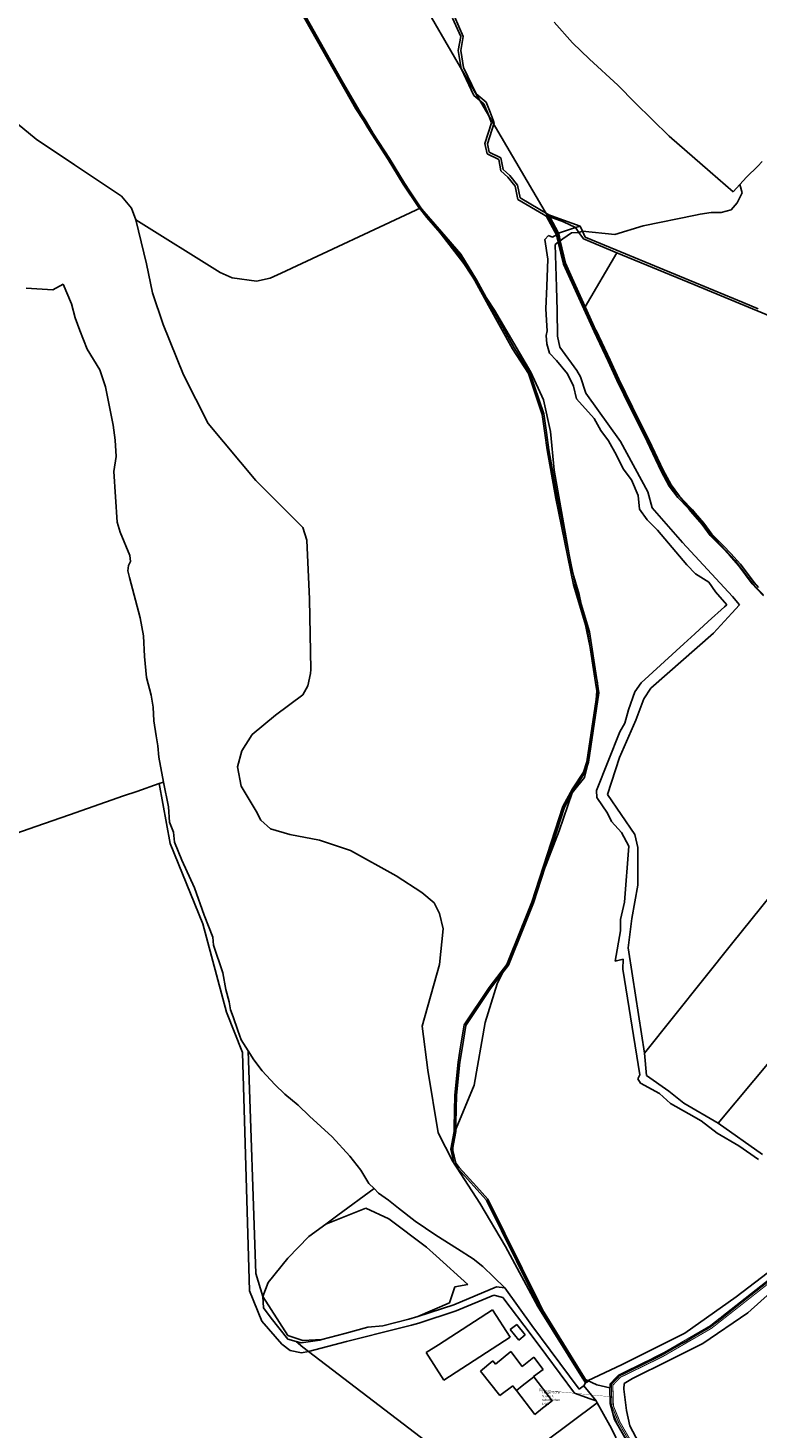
# Model space of a CAD drawing. Extents: x 577960 to 582939, y 6017202 to 6023066.
# Tile 70 of 217: x 580024 to 580515, y 6019584 to 6020525. Entities that reach past the tile are written whole.
import ezdxf
from ezdxf.enums import TextEntityAlignment as Align

# ---------------------------------------------------------------- set-up
doc = ezdxf.new("R2010")
doc.units = 0
doc.header["$MEASUREMENT"] = 0
doc.linetypes.add('D', pattern=[0])
for name, color, linetype in [('BER_Symbol', 7, 'D'), ('BER_Text', 7, 'D'), ('BF__ACCESS', 7, 'D'), ('EF', 7, 'D'), ('LI__FLUR', 7, 'D'), ('LI__GEB', 7, 'Continuous'), ('LI__GEWAESSE', 7, 'D'), ('LI__STRASSE', 7, 'Continuous')]:
    doc.layers.add(name, color=color, linetype=linetype)
doc.styles.add('BER_Symbol', font='TGR01___.TTF')
doc.styles.add('BER_Text', font='arial.ttf')

msp = doc.modelspace()

# ---------------------------------------------------------------- linework, layer by layer
at = {"layer": 'BF__ACCESS', "color": 4, "linetype": 'D', "true_color": 0x00ffff, "const_width": 0.657}
msp.add_lwpolyline([(580799.262, 6019870.856), (580798.853, 6019870.741), (580773.348, 6019835.17), (580761.259, 6019822.818), (580745.492, 6019812.176), (580566.533, 6019718.491), (580482.572, 6019652.4), (580449.723, 6019633.348), (580421.21, 6019619.42), (580415.298, 6019613.244), (580415.692, 6019598.134), (580420.422, 6019586.571), (580449.986, 6019535.459), (580485.725, 6019505.764), (580503.989, 6019481.981), (580510.821, 6019468.448), (580555.758, 6019347.171), (580561.408, 6019329.695), (580562.985, 6019318.132), (580555.496, 6019249.15), (580546.561, 6019236.668), (580546.364, 6019234.652)], dxfattribs=at)
at = {"layer": 'BF__ACCESS', "color": 1, "linetype": 'D', "true_color": 0xff0000, "const_width": 0.7}
for points in [[(580799.262, 6019870.856), (580799.667, 6019870.16), (580774.116, 6019834.525), (580761.903, 6019822.046), (580746.005, 6019811.316), (580567.079, 6019717.648), (580483.135, 6019651.57), (580450.194, 6019632.465), (580421.809, 6019618.6), (580416.309, 6019612.854), (580416.687, 6019598.343), (580421.322, 6019587.013), (580450.762, 6019536.114), (580486.45, 6019506.462), (580504.839, 6019482.516), (580511.739, 6019468.848), (580556.703, 6019347.499), (580562.387, 6019329.918), (580563.992, 6019318.146), (580556.462, 6019248.781), (580547.375, 6019236.087), (580546.364, 6019234.652)], [(580799.262, 6019870.856), (580800.48, 6019869.578), (580774.884, 6019833.88), (580762.546, 6019821.274), (580746.518, 6019810.456), (580567.625, 6019716.805), (580483.698, 6019650.741), (580450.665, 6019631.582), (580422.408, 6019617.779), (580417.319, 6019612.463), (580417.682, 6019598.552), (580422.222, 6019587.454), (580451.539, 6019536.769), (580487.175, 6019507.159), (580505.69, 6019483.05), (580512.657, 6019469.249), (580557.648, 6019347.826), (580563.366, 6019330.141), (580565, 6019318.16), (580557.428, 6019248.413), (580548.189, 6019235.506), (580546.364, 6019234.652)]]:
    msp.add_lwpolyline(points, dxfattribs=at)
at = {"layer": 'EF', "color": 17, "linetype": 'D', "true_color": 0x804040, "const_width": 0.194}
msp.add_lwpolyline([(580368.55, 6019609.24), (580416.412, 6019604.624)], dxfattribs=at)
at = {"layer": 'LI__FLUR', "color": 8, "linetype": 'D', "true_color": 0x808080}
for p, q in [((580244.555, 6020471.058), (580203.582, 6020543.51)), ((580204.701, 6020544.129), (580245.534, 6020471.658)), ((580315.037, 6020519.645), (580309.609, 6020532.02)), ((580310.909, 6020533.25), (580316.806, 6020519.835)), ((580390.267, 6020515.554), (580377.902, 6020529.409)), ((580313.307, 6020510.309), (580315.037, 6020519.645)), ((580316.806, 6020519.835), (580315.027, 6020510.289)), ((580401.692, 6020504.488), (580390.267, 6020515.554)), ((580315.337, 6020498.294), (580313.307, 6020510.309)), ((580315.027, 6020510.289), (580316.976, 6020498.804)), ((580420.594, 6020487.024), (580401.692, 6020504.488)), ((580323.963, 6020480.131), (580315.337, 6020498.294)), ((580316.976, 6020498.804), (580325.352, 6020481.191)), ((580432.25, 6020475.139), (580420.594, 6020487.024)), ((580330.651, 6020474.514), (580323.963, 6020480.131)), ((580325.352, 6020481.191), (580332.081, 6020475.543)), ((580332.081, 6020475.543), (580334.747, 6020468.924)), ((580249.792, 6020463.161), (580244.555, 6020471.058)), ((580245.534, 6020471.658), (580250.772, 6020463.781)), ((580333.236, 6020468.095), (580330.651, 6020474.514)), ((580335.819, 6020461.679), (580333.236, 6020468.095)), ((580334.747, 6020468.924), (580337.638, 6020461.748)), ((580455.27, 6020452.687), (580432.25, 6020475.139)), ((580252.701, 6020458.273), (580249.792, 6020463.161)), ((580250.772, 6020463.781), (580253.741, 6020458.773)), ((580255.24, 6020453.984), (580252.701, 6020458.273)), ((580253.741, 6020458.773), (580256.22, 6020454.574)), ((580331.22, 6020447.714), (580335.819, 6020461.679)), ((580337.638, 6020461.748), (580332.999, 6020447.624)), ((580266.176, 6020437.061), (580255.24, 6020453.984)), ((580256.22, 6020454.574), (580267.145, 6020437.671)), ((580332.779, 6020440.837), (580331.22, 6020447.714)), ((580332.999, 6020447.624), (580334.268, 6020442.006)), ((580482.862, 6020428.65), (580455.27, 6020452.687)), ((580340.586, 6020436.998), (580332.779, 6020440.837)), ((580334.268, 6020442.006), (580342.095, 6020438.148)), ((580342.095, 6020438.148), (580343.685, 6020430.301)), ((580276.391, 6020420.427), (580266.176, 6020437.061)), ((580267.145, 6020437.671), (580277.351, 6020421.047)), ((580342.125, 6020429.331), (580340.586, 6020436.998)), ((580346.793, 6020425.113), (580342.125, 6020429.331)), ((580343.685, 6020430.301), (580348.003, 6020426.352)), ((580498.323, 6020415.181), (580482.862, 6020428.65)), ((580507.189, 6020425.047), (580514.766, 6020432.503)), ((580514.766, 6020432.503), (580507.189, 6020425.047)), ((580514.766, 6020432.503), (580517.676, 6020435.641)), ((580517.676, 6020435.641), (580514.766, 6020432.503)), ((580286.927, 6020404.714), (580276.391, 6020420.427)), ((580277.351, 6020421.047), (580287.736, 6020405.032)), ((580351.701, 6020418.985), (580346.793, 6020425.113)), ((580348.003, 6020426.352), (580353.181, 6020419.745)), ((580353.521, 6020410.169), (580351.701, 6020418.985)), ((580353.181, 6020419.745), (580354.99, 6020411.258)), ((580502.741, 6020420.249), (580498.323, 6020415.181)), ((580502.741, 6020420.249), (580507.189, 6020425.047)), ((580507.189, 6020425.047), (580502.741, 6020420.249)), ((580504.24, 6020414.511), (580502.741, 6020420.249)), ((580370.604, 6020399.981), (580353.521, 6020410.169)), ((580354.99, 6020411.258), (580374.288, 6020399.83)), ((580500.792, 6020407.924), (580504.24, 6020414.511)), ((580287.496, 6020403.994), (580286.927, 6020404.714)), ((580292.246, 6020397.977), (580287.496, 6020403.994)), ((580287.736, 6020405.032), (580289.018, 6020403.547)), ((580289.018, 6020403.547), (580293.164, 6020398.745)), ((580472.783, 6020399.668), (580476.042, 6020400.203)), ((580476.042, 6020400.203), (580483.378, 6020401.407)), ((580483.378, 6020401.407), (580490.096, 6020401.407)), ((580490.096, 6020401.407), (580496.863, 6020403.176)), ((580496.863, 6020403.176), (580500.792, 6020407.924)), ((580301.17, 6020387.679), (580292.246, 6020397.977)), ((580293.164, 6020398.745), (580302.051, 6020388.45)), ((580371.392, 6020399.511), (580370.604, 6020399.981)), ((580372.674, 6020398.747), (580371.392, 6020399.511)), ((580379.51, 6020386.268), (580372.674, 6020398.747)), ((580374.642, 6020399.162), (580374.288, 6020399.83)), ((580374.288, 6020399.83), (580384.198, 6020396.283)), ((580374.288, 6020399.83), (580374.642, 6020399.162)), ((580375.016, 6020398.455), (580374.642, 6020399.162)), ((580374.642, 6020399.162), (580375.016, 6020398.455)), ((580384.198, 6020395.064), (580375.016, 6020398.455)), ((580380.809, 6020387.511), (580375.016, 6020398.455)), ((580375.016, 6020398.455), (580384.198, 6020395.064)), ((580375.016, 6020398.455), (580380.809, 6020387.511)), ((580392.134, 6020391.195), (580380.809, 6020387.511)), ((580384.198, 6020396.283), (580395.424, 6020392.265)), ((580392.134, 6020391.195), (580384.198, 6020395.064)), ((580384.198, 6020395.064), (580392.134, 6020391.195)), ((580395.424, 6020392.265), (580392.134, 6020391.195)), ((580392.134, 6020391.195), (580395.424, 6020392.265)), ((580394.567, 6020387.846), (580392.134, 6020391.195)), ((580395.424, 6020392.265), (580396.944, 6020388.728)), ((580418.764, 6020386.656), (580437.697, 6020392.363)), ((580437.697, 6020392.363), (580472.783, 6020399.668)), ((580314.146, 6020372.706), (580301.17, 6020387.679)), ((580302.051, 6020388.45), (580315.056, 6020373.385)), ((580371.583, 6020383.089), (580374.022, 6020385.888)), ((580373.562, 6020369.995), (580371.583, 6020383.089)), ((580374.022, 6020385.888), (580376.761, 6020384.818)), ((580376.761, 6020384.818), (580379.51, 6020386.268)), ((580378.61, 6020379.84), (580380.639, 6020381.39)), ((580380.639, 6020381.39), (580378.61, 6020379.84)), ((580379.51, 6020386.268), (580380.148, 6020386.878)), ((580380.148, 6020386.878), (580379.51, 6020386.268)), ((580379.51, 6020386.268), (580379.973, 6020384.269)), ((580379.973, 6020384.269), (580379.51, 6020386.268)), ((580379.973, 6020384.269), (580380.639, 6020381.39)), ((580380.639, 6020381.39), (580379.973, 6020384.269)), ((580380.148, 6020386.878), (580380.809, 6020387.511)), ((580380.809, 6020387.511), (580380.148, 6020386.878)), ((580380.639, 6020381.39), (580384.038, 6020366.705)), ((580384.038, 6020366.705), (580380.639, 6020381.39)), ((580380.809, 6020387.511), (580381.357, 6020384.948)), ((580381.357, 6020384.948), (580381.949, 6020382.389)), ((580381.949, 6020382.389), (580383.668, 6020383.698)), ((580385.467, 6020367.185), (580381.949, 6020382.389)), ((580381.949, 6020382.389), (580385.467, 6020367.185)), ((580383.668, 6020383.698), (580389.546, 6020387.727)), ((580389.546, 6020387.727), (580394.567, 6020387.846)), ((580396.944, 6020388.728), (580394.567, 6020387.846)), ((580394.567, 6020387.846), (580396.944, 6020388.728)), ((580394.567, 6020387.846), (580397.701, 6020383.531)), ((580397.701, 6020383.531), (580394.567, 6020387.846)), ((580398.641, 6020384.779), (580396.944, 6020388.728)), ((580396.944, 6020388.728), (580418.764, 6020386.656)), ((580396.944, 6020388.728), (580398.641, 6020384.779)), ((580397.701, 6020383.531), (580420.016, 6020374.291)), ((580420.016, 6020374.291), (580397.701, 6020383.531)), ((580472.414, 6020354.216), (580398.641, 6020384.779)), ((580398.641, 6020384.779), (580472.414, 6020354.216)), ((580324.602, 6020355.522), (580314.146, 6020372.706)), ((580315.056, 6020373.385), (580325.771, 6020356.032)), ((580379.38, 6020351.102), (580378.61, 6020379.84)), ((580378.61, 6020379.84), (580379.38, 6020351.102)), ((580420.016, 6020374.291), (580398.742, 6020337.967)), ((580398.742, 6020337.967), (580420.016, 6020374.291)), ((580471.84, 6020352.831), (580420.016, 6020374.291)), ((580420.016, 6020374.291), (580471.84, 6020352.831)), ((580372.862, 6020351.812), (580373.562, 6020369.995)), ((580384.038, 6020366.705), (580404.719, 6020321.213)), ((580404.719, 6020321.213), (580384.038, 6020366.705)), ((580390.008, 6020357.19), (580385.467, 6020367.185)), ((580385.467, 6020367.185), (580390.008, 6020357.19)), ((580040.725, 6020349.296), (580047.732, 6020353.034)), ((580047.732, 6020353.034), (580053.37, 6020339.959)), ((580333.778, 6020338.779), (580324.602, 6020355.522)), ((580325.771, 6020356.032), (580334.787, 6020339.339)), ((580398.742, 6020337.967), (580390.008, 6020357.19)), ((580390.008, 6020357.19), (580398.742, 6020337.967)), ((580504.853, 6020340.782), (580472.414, 6020354.216)), ((580472.414, 6020354.216), (580504.853, 6020340.782)), ((580022.982, 6020350.536), (580040.725, 6020349.296)), ((580372.272, 6020336.508), (580372.862, 6020351.812)), ((580379.789, 6020335.409), (580379.38, 6020351.102)), ((580379.38, 6020351.102), (580379.789, 6020335.409)), ((580590.106, 6020303.853), (580471.84, 6020352.831)), ((580471.84, 6020352.831), (580590.106, 6020303.853)), ((580053.37, 6020339.959), (580055.949, 6020330.453)), ((580349.951, 6020309.64), (580333.778, 6020338.779)), ((580334.787, 6020339.339), (580350.931, 6020310.23)), ((580373.013, 6020325.013), (580372.272, 6020336.508)), ((580380.199, 6020318.216), (580379.789, 6020335.409)), ((580379.789, 6020335.409), (580380.199, 6020318.216)), ((580398.742, 6020337.967), (580405.985, 6020322.026)), ((580405.985, 6020322.026), (580398.742, 6020337.967)), ((580515.029, 6020336.568), (580504.853, 6020340.782)), ((580504.853, 6020340.782), (580515.029, 6020336.568)), ((580055.949, 6020330.453), (580058.908, 6020321.926)), ((580373.221, 6020321.794), (580373.013, 6020325.013)), ((580058.908, 6020321.926), (580063.916, 6020309.501)), ((580372.412, 6020318.586), (580373.221, 6020321.794)), ((580372.942, 6020312.928), (580372.412, 6020318.586)), ((580381.768, 6020310.739), (580380.199, 6020318.216)), ((580380.199, 6020318.216), (580381.768, 6020310.739)), ((580404.719, 6020321.213), (580414.085, 6020301.361)), ((580414.085, 6020301.361), (580404.719, 6020321.213)), ((580405.985, 6020322.026), (580406.009, 6020321.963)), ((580406.009, 6020321.963), (580405.985, 6020322.026)), ((580406.009, 6020321.963), (580415.445, 6020301.991)), ((580415.445, 6020301.991), (580406.009, 6020321.963)), ((580063.916, 6020309.501), (580072.512, 6020295.496)), ((580360.547, 6020292.957), (580349.951, 6020309.64)), ((580350.931, 6020310.23), (580361.586, 6020293.447)), ((580374.701, 6020306.651), (580372.942, 6020312.928)), ((580379.389, 6020301.832), (580374.701, 6020306.651)), ((580393.034, 6020295.165), (580381.768, 6020310.739)), ((580381.768, 6020310.739), (580393.034, 6020295.165)), ((580386.806, 6020292.796), (580379.389, 6020301.832)), ((580414.085, 6020301.361), (580419.943, 6020288.586)), ((580419.943, 6020288.586), (580414.085, 6020301.361)), ((580415.445, 6020301.991), (580421.302, 6020289.236)), ((580421.302, 6020289.236), (580415.445, 6020301.991)), ((580072.512, 6020295.496), (580076.32, 6020284.081)), ((580369.862, 6020265.558), (580360.547, 6020292.957)), ((580361.586, 6020293.447), (580370.981, 6020265.838)), ((580390.764, 6020284.429), (580386.806, 6020292.796)), ((580395.573, 6020290.706), (580393.034, 6020295.165)), ((580393.034, 6020295.165), (580395.573, 6020290.706)), ((580399.181, 6020279.901), (580395.573, 6020290.706)), ((580395.573, 6020290.706), (580399.181, 6020279.901)), ((580419.943, 6020288.586), (580429.299, 6020269.764)), ((580429.299, 6020269.764), (580419.943, 6020288.586)), ((580421.302, 6020289.236), (580430.648, 6020270.433)), ((580430.648, 6020270.433), (580421.302, 6020289.236)), ((580076.32, 6020284.081), (580081.438, 6020258.181)), ((580392.904, 6020275.963), (580390.764, 6020284.429)), ((580422.401, 6020247.263), (580399.181, 6020279.901)), ((580399.181, 6020279.901), (580422.401, 6020247.263)), ((580404.869, 6020262.838), (580392.904, 6020275.963)), ((580429.299, 6020269.764), (580440.394, 6020247.323)), ((580440.394, 6020247.323), (580429.299, 6020269.764)), ((580430.648, 6020270.433), (580441.744, 6020247.982)), ((580441.744, 6020247.982), (580430.648, 6020270.433)), ((580371.654, 6020252.853), (580369.862, 6020265.558)), ((580370.981, 6020265.838), (580372.744, 6020253.363)), ((580409.327, 6020254.641), (580404.869, 6020262.838)), ((580081.438, 6020258.181), (580082.658, 6020248.285)), ((580373.24, 6020241.607), (580371.654, 6020252.853)), ((580372.744, 6020253.363), (580374.379, 6020241.797)), ((580414.355, 6020247.823), (580409.327, 6020254.641)), ((580082.658, 6020248.285), (580083.327, 6020237.28)), ((580378.969, 6020208.861), (580373.24, 6020241.607)), ((580374.379, 6020241.797), (580380.098, 6020209.061)), ((580419.702, 6020238.027), (580414.355, 6020247.823)), ((580440.884, 6020213.357), (580422.401, 6020247.263)), ((580422.401, 6020247.263), (580440.884, 6020213.357)), ((580440.394, 6020247.323), (580449.81, 6020227.38)), ((580449.81, 6020227.38), (580440.394, 6020247.323)), ((580441.744, 6020247.982), (580451.15, 6020228.06)), ((580451.15, 6020228.06), (580441.744, 6020247.982)), ((580083.327, 6020237.28), (580081.748, 6020227.054)), ((580424.341, 6020228.891), (580419.702, 6020238.027)), ((580081.748, 6020227.054), (580083.977, 6020192.988)), ((580429.908, 6020221.504), (580424.341, 6020228.891)), ((580434.436, 6020210.988), (580429.908, 6020221.504)), ((580449.81, 6020227.38), (580455.208, 6020217.234)), ((580455.208, 6020217.234), (580449.81, 6020227.38)), ((580451.15, 6020228.06), (580456.468, 6020218.044)), ((580456.468, 6020218.044), (580451.15, 6020228.06)), ((580443.852, 6020202.591), (580440.884, 6020213.357)), ((580440.884, 6020213.357), (580443.852, 6020202.591)), ((580455.208, 6020217.234), (580461.066, 6020209.657)), ((580461.066, 6020209.657), (580455.208, 6020217.234)), ((580456.468, 6020218.044), (580462.215, 6020210.627)), ((580462.215, 6020210.627), (580456.468, 6020218.044)), ((580390.873, 6020150.964), (580378.969, 6020208.861)), ((580380.098, 6020209.061), (580391.973, 6020151.264)), ((580435.206, 6020201.762), (580434.436, 6020210.988)), ((580464.134, 6020179.29), (580443.852, 6020202.591)), ((580443.852, 6020202.591), (580464.134, 6020179.29)), ((580461.066, 6020209.657), (580468.092, 6020202.134)), ((580468.092, 6020202.134), (580461.066, 6020209.657)), ((580462.215, 6020210.627), (580469.16, 6020203.189)), ((580469.16, 6020203.189), (580462.215, 6020210.627)), ((580469.16, 6020203.189), (580470.942, 6020201.28)), ((580470.942, 6020201.28), (580469.16, 6020203.189)), ((580083.977, 6020192.988), (580086.086, 6020186.201)), ((580440.324, 6020194.544), (580435.206, 6020201.762)), ((580447.351, 6020187.587), (580440.324, 6020194.544)), ((580468.092, 6020202.134), (580469.822, 6020200.281)), ((580469.822, 6020200.281), (580468.092, 6020202.134)), ((580469.822, 6020200.281), (580477.379, 6020191.374)), ((580477.379, 6020191.374), (580469.822, 6020200.281)), ((580470.942, 6020201.28), (580472.771, 6020199.121)), ((580472.771, 6020199.121), (580470.942, 6020201.28)), ((580472.771, 6020199.121), (580478.548, 6020192.304)), ((580478.548, 6020192.304), (580472.771, 6020199.121)), ((580086.086, 6020186.201), (580092.703, 6020170.647)), ((580467.143, 6020164.266), (580447.351, 6020187.587)), ((580477.379, 6020191.374), (580482.727, 6020184.087)), ((580482.727, 6020184.087), (580477.379, 6020191.374)), ((580478.548, 6020192.304), (580483.876, 6020185.057)), ((580483.876, 6020185.057), (580478.548, 6020192.304)), ((580482.727, 6020184.087), (580490.733, 6020176.01)), ((580490.733, 6020176.01), (580482.727, 6020184.087)), ((580483.876, 6020185.057), (580491.803, 6020177.06)), ((580491.803, 6020177.06), (580483.876, 6020185.057)), ((580497.83, 6020142.934), (580464.134, 6020179.29)), ((580464.134, 6020179.29), (580497.83, 6020142.934)), ((580490.733, 6020176.01), (580495.571, 6020171.042)), ((580495.571, 6020171.042), (580490.733, 6020176.01)), ((580491.803, 6020177.06), (580496.671, 6020172.062)), ((580496.671, 6020172.062), (580491.803, 6020177.06)), ((580093.103, 6020166.619), (580091.743, 6020163.87)), ((580092.703, 6020170.647), (580093.103, 6020166.619)), ((580495.571, 6020171.042), (580502.059, 6020163.765)), ((580502.059, 6020163.765), (580495.571, 6020171.042)), ((580496.671, 6020172.062), (580503.218, 6020164.714)), ((580503.218, 6020164.714), (580496.671, 6020172.062)), ((580503.218, 6020164.714), (580512.255, 6020152.429)), ((580512.255, 6020152.429), (580503.218, 6020164.714)), ((580091.743, 6020163.87), (580091.314, 6020160.201)), ((580091.314, 6020160.201), (580092.483, 6020155.743)), ((580092.483, 6020155.743), (580099.59, 6020128.574)), ((580472.91, 6020158.228), (580467.143, 6020164.266)), ((580481.887, 6020152.67), (580472.91, 6020158.228)), ((580502.059, 6020163.765), (580511.095, 6020151.47)), ((580511.095, 6020151.47), (580502.059, 6020163.765)), ((580400.449, 6020118.887), (580390.873, 6020150.964)), ((580391.973, 6020151.264), (580401.569, 6020119.147)), ((580486.255, 6020146.263), (580481.887, 6020152.67)), ((580493.883, 6020137.425), (580486.255, 6020146.263)), ((580511.095, 6020151.47), (580514.201, 6020148.138)), ((580514.201, 6020148.138), (580511.095, 6020151.47)), ((580512.255, 6020152.429), (580515.312, 6020149.149)), ((580515.312, 6020149.149), (580512.255, 6020152.429)), ((580514.201, 6020148.138), (580518.642, 6020143.373)), ((580518.642, 6020143.373), (580514.201, 6020148.138)), ((580492.472, 6020136.137), (580493.883, 6020137.425)), ((580497.217, 6020131.731), (580502.488, 6020137.506)), ((580502.488, 6020137.506), (580497.217, 6020131.731)), ((580502.488, 6020137.506), (580497.83, 6020142.934)), ((580497.83, 6020142.934), (580502.488, 6020137.506)), ((580099.59, 6020128.574), (580101.849, 6020116.629)), ((580481.476, 6020126.093), (580492.472, 6020136.137)), ((580485.045, 6020118.394), (580497.217, 6020131.731)), ((580497.217, 6020131.731), (580485.045, 6020118.394)), ((580405.717, 6020085.101), (580400.449, 6020118.887)), ((580401.569, 6020119.147), (580406.796, 6020085.581)), ((580442.912, 6020081.381), (580485.045, 6020118.394)), ((580485.045, 6020118.394), (580442.912, 6020081.381)), ((580465.083, 6020111.118), (580472.49, 6020117.885)), ((580472.49, 6020117.885), (580481.476, 6020126.093)), ((580101.849, 6020116.629), (580102.399, 6020102.644)), ((580436.364, 6020084.87), (580465.083, 6020111.118)), ((580102.399, 6020102.644), (580103.868, 6020088.56)), ((580103.868, 6020088.56), (580106.977, 6020076.705)), ((580406.786, 6020078.224), (580405.717, 6020085.101)), ((580406.796, 6020085.581), (580407.946, 6020078.224)), ((580431.996, 6020078.902), (580436.364, 6020084.87)), ((580438.254, 6020074.134), (580442.912, 6020081.381)), ((580442.912, 6020081.381), (580438.254, 6020074.134)), ((580106.977, 6020076.705), (580108.316, 6020068.508)), ((580399.829, 6020031.893), (580406.786, 6020078.224)), ((580407.946, 6020078.224), (580400.948, 6020031.633)), ((580427.788, 6020066.768), (580431.996, 6020078.902)), ((580432.726, 6020059.82), (580438.254, 6020074.134)), ((580438.254, 6020074.134), (580432.726, 6020059.82)), ((580108.316, 6020068.508), (580108.726, 6020059.482)), ((580425.459, 6020057.871), (580427.788, 6020066.768)), ((580108.726, 6020059.482), (580110.265, 6020049.196)), ((580406.246, 6020012.421), (580421.91, 6020052.064)), ((580421.72, 6020034.801), (580432.726, 6020059.82)), ((580432.726, 6020059.82), (580421.72, 6020034.801)), ((580421.91, 6020052.064), (580425.459, 6020057.871)), ((580110.265, 6020049.196), (580111.325, 6020042.669)), ((580111.325, 6020042.669), (580112.164, 6020034.862)), ((580112.164, 6020034.862), (580115.243, 6020018.169)), ((580413.703, 6020009.832), (580421.72, 6020034.801)), ((580421.72, 6020034.801), (580413.703, 6020009.832)), ((580390.182, 6020013.741), (580397.489, 6020024.796)), ((580398.529, 6020024.296), (580391.172, 6020013.161)), ((580397.489, 6020024.796), (580399.829, 6020031.893)), ((580400.948, 6020031.633), (580398.529, 6020024.296)), ((580097.24, 6020011.902), (580112.254, 6020017.129)), ((580112.254, 6020017.129), (580097.24, 6020011.902)), ((580115.243, 6020018.169), (580112.254, 6020017.129)), ((580112.254, 6020017.129), (580115.243, 6020018.169)), ((580112.254, 6020017.129), (580119.65, 6019976.955)), ((580119.65, 6019976.955), (580112.254, 6020017.129)), ((580115.243, 6020018.169), (580118.501, 6020001.515)), ((580051.998, 6019996.16), (580088.394, 6020008.823)), ((580088.394, 6020008.823), (580051.998, 6019996.16)), ((580088.394, 6020008.823), (580097.24, 6020011.902)), ((580097.24, 6020011.902), (580088.394, 6020008.823)), ((580383.725, 6020001.746), (580390.182, 6020013.741)), ((580391.172, 6020013.161), (580384.784, 6020001.296)), ((580406.626, 6020007.793), (580406.246, 6020012.421)), ((580413.633, 6019997.307), (580406.626, 6020007.793)), ((580432.145, 6019982.992), (580413.703, 6020009.832)), ((580413.703, 6020009.832), (580432.145, 6019982.992)), ((580029.397, 6019988.294), (580051.998, 6019996.16)), ((580051.998, 6019996.16), (580029.397, 6019988.294)), ((580118.501, 6020001.515), (580119.311, 6019991.319)), ((580362.961, 6019937.313), (580383.725, 6020001.746)), ((580384.784, 6020001.296), (580364.041, 6019936.903)), ((580416.391, 6019991.569), (580413.633, 6019997.307)), ((579967.731, 6019966.834), (580029.397, 6019988.294)), ((580029.397, 6019988.294), (579967.731, 6019966.834)), ((580119.311, 6019991.319), (580121.87, 6019984.482)), ((580423.148, 6019984.312), (580416.391, 6019991.569)), ((580497.946, 6019910.18), (580560.702, 6019988.213)), ((580560.702, 6019988.213), (580497.946, 6019910.18)), ((580119.65, 6019976.955), (580141.61, 6019922.836)), ((580141.61, 6019922.836), (580119.65, 6019976.955)), ((580121.87, 6019984.482), (580122.709, 6019977.834)), ((580122.709, 6019977.834), (580127.607, 6019965.699)), ((580427.976, 6019975.035), (580423.148, 6019984.312)), ((580434.114, 6019974.125), (580432.145, 6019982.992)), ((580432.145, 6019982.992), (580434.114, 6019974.125)), ((580425.126, 6019937.471), (580427.976, 6019975.035)), ((580434.213, 6019948.826), (580434.114, 6019974.125)), ((580434.114, 6019974.125), (580434.213, 6019948.826)), ((580127.607, 6019965.699), (580136.013, 6019946.966)), ((580430.054, 6019926.335), (580434.213, 6019948.826)), ((580434.213, 6019948.826), (580430.054, 6019926.335)), ((580136.013, 6019946.966), (580142.58, 6019928.733)), ((580356.113, 6019920.58), (580362.961, 6019937.313)), ((580364.041, 6019936.903), (580357.173, 6019920.15)), ((580422.547, 6019925.696), (580425.126, 6019937.471)), ((580141.61, 6019922.836), (580157.561, 6019863.359)), ((580157.561, 6019863.359), (580141.61, 6019922.836)), ((580142.58, 6019928.733), (580148.317, 6019913.819)), ((580346.117, 6019895.55), (580356.113, 6019920.58)), ((580357.173, 6019920.15), (580347.126, 6019894.971)), ((580422.527, 6019918.139), (580422.547, 6019925.696)), ((580427.544, 6019906.683), (580430.054, 6019926.335)), ((580430.054, 6019926.335), (580427.544, 6019906.683)), ((580148.317, 6019913.819), (580148.926, 6019908.361)), ((580418.927, 6019897.627), (580422.527, 6019918.139)), ((580148.926, 6019908.361), (580155.033, 6019889.879)), ((580430.512, 6019887.931), (580427.544, 6019906.683)), ((580427.544, 6019906.683), (580430.512, 6019887.931)), ((580438.697, 6019835.862), (580497.946, 6019910.18)), ((580497.946, 6019910.18), (580438.697, 6019835.862)), ((580347.126, 6019894.971), (580339.276, 6019884.854)), ((580342.139, 6019890.424), (580346.117, 6019895.55)), ((580424.165, 6019899.096), (580418.927, 6019897.627)), ((580424.035, 6019892.279), (580424.165, 6019899.096)), ((580435.558, 6019821.238), (580424.035, 6019892.279)), ((580155.033, 6019889.879), (580157.222, 6019878.743)), ((580334.101, 6019880.067), (580342.139, 6019890.424)), ((580339.276, 6019884.854), (580335.041, 6019879.397)), ((580438.697, 6019835.862), (580430.512, 6019887.931)), ((580430.512, 6019887.931), (580438.697, 6019835.862)), ((580157.222, 6019878.743), (580159.271, 6019870.376)), ((580317.447, 6019854.818), (580334.101, 6019880.067)), ((580335.041, 6019879.397), (580318.536, 6019854.388)), ((580157.561, 6019863.359), (580168.366, 6019836.15)), ((580168.366, 6019836.15), (580157.561, 6019863.359)), ((580159.271, 6019870.376), (580160.31, 6019864.888)), ((580160.31, 6019864.888), (580162.06, 6019860.14)), ((580162.06, 6019860.14), (580165.148, 6019850.984)), ((580314.747, 6019838.804), (580317.447, 6019854.818)), ((580318.536, 6019854.388), (580315.937, 6019839.024)), ((580165.148, 6019850.984), (580167.497, 6019844.756)), ((580167.497, 6019844.756), (580172.105, 6019837.469)), ((580488.136, 6019788.69), (580539.723, 6019850.691)), ((580539.723, 6019850.691), (580488.136, 6019788.69)), ((580168.366, 6019836.15), (580173.129, 6019675.984)), ((580173.129, 6019675.984), (580168.366, 6019836.15)), ((580177.368, 6019687.499), (580172.105, 6019837.469)), ((580172.105, 6019837.469), (580175.913, 6019831.431)), ((580172.105, 6019837.469), (580177.368, 6019687.499)), ((580313.228, 6019829.828), (580314.747, 6019838.804)), ((580315.937, 6019839.024), (580314.357, 6019829.668)), ((580439.996, 6019820.878), (580438.697, 6019835.862)), ((580438.697, 6019835.862), (580439.996, 6019820.878)), ((580175.913, 6019831.431), (580181.561, 6019823.814)), ((580311.088, 6019807.567), (580313.228, 6019829.828)), ((580314.357, 6019829.668), (580312.237, 6019807.497)), ((580181.561, 6019823.814), (580190.047, 6019814.698)), ((580434.109, 6019818.609), (580435.558, 6019821.238)), ((580435.838, 6019815.6), (580434.109, 6019818.609)), ((580454.96, 6019810.312), (580439.996, 6019820.878)), ((580439.996, 6019820.878), (580454.96, 6019810.312)), ((580190.047, 6019814.698), (580196.844, 6019808.24)), ((580196.844, 6019808.24), (580205.69, 6019800.763)), ((580310.654, 6019786.011), (580311.088, 6019807.567)), ((580312.237, 6019807.497), (580311.861, 6019788.78)), ((580448.683, 6019808.653), (580435.838, 6019815.6)), ((580456.169, 6019801.975), (580448.683, 6019808.653)), ((580465.046, 6019802.245), (580454.96, 6019810.312)), ((580454.96, 6019810.312), (580465.046, 6019802.245)), ((580205.69, 6019800.763), (580213.447, 6019793.446)), ((580468.334, 6019795.098), (580456.169, 6019801.975)), ((580488.136, 6019788.69), (580465.046, 6019802.245)), ((580465.046, 6019802.245), (580488.136, 6019788.69)), ((580213.447, 6019793.446), (580228.61, 6019779.441)), ((580311.861, 6019788.78), (580311.747, 6019783.077)), ((580476.681, 6019790.38), (580468.334, 6019795.098)), ((580487.476, 6019782.073), (580476.681, 6019790.38)), ((580518.013, 6019767.718), (580488.136, 6019788.69)), ((580488.136, 6019788.69), (580518.013, 6019767.718)), ((580228.61, 6019779.441), (580240.535, 6019766.616)), ((580308.428, 6019771.152), (580310.597, 6019783.197)), ((580311.747, 6019783.077), (580309.587, 6019771.182)), ((580310.597, 6019783.197), (580310.654, 6019786.011)), ((580502.11, 6019773.506), (580487.476, 6019782.073)), ((580310.647, 6019761.356), (580308.428, 6019771.152)), ((580309.587, 6019771.182), (580311.696, 6019761.886)), ((580515.204, 6019764.269), (580502.11, 6019773.506)), ((580240.535, 6019766.616), (580247.942, 6019757.189)), ((580313.225, 6019758.057), (580310.647, 6019761.356)), ((580311.696, 6019761.886), (580314.095, 6019758.807)), ((580247.942, 6019757.189), (580253.319, 6019748.103)), ((580332.317, 6019736.945), (580313.225, 6019758.057)), ((580314.095, 6019758.807), (580325.589, 6019746.103)), ((580256.758, 6019744.734), (580232.537, 6019726.892)), ((580232.537, 6019726.892), (580256.758, 6019744.734)), ((580253.319, 6019748.103), (580256.758, 6019744.734)), ((580256.758, 6019744.734), (580259.816, 6019741.735)), ((580259.816, 6019741.735), (580266.554, 6019736.877)), ((580325.589, 6019746.103), (580333.277, 6019737.605)), ((580224.3, 6019720.824), (580251.31, 6019731.53)), ((580251.31, 6019731.53), (580224.3, 6019720.824)), ((580251.31, 6019731.53), (580266.803, 6019724.322)), ((580266.803, 6019724.322), (580251.31, 6019731.53)), ((580266.554, 6019736.877), (580273.111, 6019731.499)), ((580273.111, 6019731.499), (580284.486, 6019722.792)), ((580362.621, 6019675.715), (580332.317, 6019736.945)), ((580333.277, 6019737.605), (580367.769, 6019667.923)), ((580232.537, 6019726.892), (580224.3, 6019720.824)), ((580224.3, 6019720.824), (580232.537, 6019726.892)), ((580266.803, 6019724.322), (580292.032, 6019705.379)), ((580292.032, 6019705.379), (580266.803, 6019724.322)), ((580284.486, 6019722.792), (580298.25, 6019713.276)), ((580224.3, 6019720.824), (580213.034, 6019712.398)), ((580213.034, 6019712.398), (580224.3, 6019720.824)), ((580298.25, 6019713.276), (580312.874, 6019704.159)), ((580213.034, 6019712.398), (580198.81, 6019697.794)), ((580198.81, 6019697.794), (580213.034, 6019712.398)), ((580292.032, 6019705.379), (580298.58, 6019699.421)), ((580298.58, 6019699.421), (580292.032, 6019705.379)), ((580312.874, 6019704.159), (580323.309, 6019697.372)), ((580198.81, 6019697.794), (580185.494, 6019681.451)), ((580185.494, 6019681.451), (580198.81, 6019697.794)), ((580298.58, 6019699.421), (580319.85, 6019680.079)), ((580319.85, 6019680.079), (580298.58, 6019699.421)), ((580323.309, 6019697.372), (580329.937, 6019692.244)), ((580182.096, 6019672.185), (580177.368, 6019687.499)), ((580177.368, 6019687.499), (580182.096, 6019672.185)), ((580329.937, 6019692.244), (580344.6, 6019678.049)), ((580500.307, 6019671.868), (580525.708, 6019691.379)), ((580173.129, 6019675.984), (580181.435, 6019655.432)), ((580181.435, 6019655.432), (580173.129, 6019675.984)), ((580185.494, 6019681.451), (580182.096, 6019672.185)), ((580182.096, 6019672.185), (580185.494, 6019681.451)), ((580310.984, 6019678.679), (580307.465, 6019667.744)), ((580307.465, 6019667.744), (580310.984, 6019678.679)), ((580310.364, 6019666.484), (580339.053, 6019678.559)), ((580339.053, 6019678.559), (580310.364, 6019666.484)), ((580319.85, 6019680.079), (580310.984, 6019678.679)), ((580310.984, 6019678.679), (580319.85, 6019680.079)), ((580339.053, 6019678.559), (580344.6, 6019678.049)), ((580344.6, 6019678.049), (580339.053, 6019678.559)), ((580344.6, 6019678.049), (580362.932, 6019652.709)), ((580369.1, 6019662.625), (580362.621, 6019675.715)), ((580198.748, 6019645.815), (580182.096, 6019672.185)), ((580182.096, 6019672.185), (580198.748, 6019645.815)), ((580182.385, 6019664.478), (580182.096, 6019672.185)), ((580182.096, 6019672.185), (580182.385, 6019664.478)), ((580307.465, 6019667.744), (580286.303, 6019658.548)), ((580286.303, 6019658.548), (580307.465, 6019667.744)), ((580286.303, 6019658.548), (580310.364, 6019666.484)), ((580310.364, 6019666.484), (580286.303, 6019658.548)), ((580337.423, 6019673.031), (580311.983, 6019662.576)), ((580311.983, 6019662.576), (580337.423, 6019673.031)), ((580343.461, 6019671.362), (580337.423, 6019673.031)), ((580337.423, 6019673.031), (580343.461, 6019671.362)), ((580362.342, 6019646.352), (580343.461, 6019671.362)), ((580343.461, 6019671.362), (580362.342, 6019646.352)), ((580367.769, 6019667.923), (580370.12, 6019663.174)), ((580465.691, 6019647.429), (580500.307, 6019671.868)), ((580523.348, 6019674.816), (580508.074, 6019661.112)), ((580508.074, 6019661.112), (580523.348, 6019674.816)), ((580187.603, 6019657.591), (580182.385, 6019664.478)), ((580182.385, 6019664.478), (580187.603, 6019657.591)), ((580198.898, 6019643.296), (580187.603, 6019657.591)), ((580187.603, 6019657.591), (580198.898, 6019643.296)), ((580271.529, 6019654.64), (580280.106, 6019656.909)), ((580280.106, 6019656.909), (580271.529, 6019654.64)), ((580280.106, 6019656.909), (580286.303, 6019658.548)), ((580286.303, 6019658.548), (580280.106, 6019656.909)), ((580311.983, 6019662.576), (580286.933, 6019654.2)), ((580286.933, 6019654.2), (580311.983, 6019662.576)), ((580399.046, 6019614.044), (580369.1, 6019662.625)), ((580370.12, 6019663.174), (580399.956, 6019614.584)), ((580508.074, 6019661.112), (580477.875, 6019640.481)), ((580477.875, 6019640.481), (580508.074, 6019661.112)), ((580181.435, 6019655.432), (580194.729, 6019639.998)), ((580194.729, 6019639.998), (580181.435, 6019655.432)), ((580221.779, 6019643.156), (580237.173, 6019647.224)), ((580237.173, 6019647.224), (580221.779, 6019643.156)), ((580237.173, 6019647.224), (580252.597, 6019651.462)), ((580252.597, 6019651.462), (580237.173, 6019647.224)), ((580273.948, 6019650.902), (580238.172, 6019641.836)), ((580238.172, 6019641.836), (580273.948, 6019650.902)), ((580252.597, 6019651.462), (580262.792, 6019652.331)), ((580262.792, 6019652.331), (580252.597, 6019651.462)), ((580262.792, 6019652.331), (580271.529, 6019654.64)), ((580271.529, 6019654.64), (580262.792, 6019652.331)), ((580281.905, 6019652.921), (580273.948, 6019650.902)), ((580273.948, 6019650.902), (580281.905, 6019652.921)), ((580286.933, 6019654.2), (580281.905, 6019652.921)), ((580281.905, 6019652.921), (580286.933, 6019654.2)), ((580362.932, 6019652.709), (580375.237, 6019636.045)), ((580448.617, 6019638.853), (580465.691, 6019647.429)), ((580194.729, 6019639.998), (580200.477, 6019635.819)), ((580200.477, 6019635.819), (580194.729, 6019639.998)), ((580208.944, 6019642.496), (580198.748, 6019645.815)), ((580198.748, 6019645.815), (580208.944, 6019642.496)), ((580204.366, 6019641.797), (580198.898, 6019643.296)), ((580198.898, 6019643.296), (580204.366, 6019641.797)), ((580208.934, 6019638.118), (580204.366, 6019641.797)), ((580204.366, 6019641.797), (580207.864, 6019641.047)), ((580207.864, 6019641.047), (580204.366, 6019641.797)), ((580204.366, 6019641.797), (580208.934, 6019638.118)), ((580207.864, 6019641.047), (580220.389, 6019642.796)), ((580220.389, 6019642.796), (580207.864, 6019641.047)), ((580212.672, 6019635.109), (580208.934, 6019638.118)), ((580208.934, 6019638.118), (580212.672, 6019635.109)), ((580221.779, 6019643.156), (580208.944, 6019642.496)), ((580208.944, 6019642.496), (580221.779, 6019643.156)), ((580238.172, 6019641.836), (580212.672, 6019635.109)), ((580212.672, 6019635.109), (580238.172, 6019641.836)), ((580220.389, 6019642.796), (580221.779, 6019643.156)), ((580221.779, 6019643.156), (580220.389, 6019642.796)), ((580372.378, 6019633.057), (580362.342, 6019646.352)), ((580362.342, 6019646.352), (580372.378, 6019633.057)), ((580423.147, 6019626.059), (580448.617, 6019638.853)), ((580477.875, 6019640.481), (580455.074, 6019629.117)), ((580455.074, 6019629.117), (580477.875, 6019640.481)), ((580200.477, 6019635.819), (580207.904, 6019634.18)), ((580207.904, 6019634.18), (580200.477, 6019635.819)), ((580207.904, 6019634.18), (580212.672, 6019635.109)), ((580212.672, 6019635.109), (580207.904, 6019634.18)), ((580331.641, 6019544.304), (580212.672, 6019635.109)), ((580212.672, 6019635.109), (580331.641, 6019544.304)), ((580391.479, 6019607.037), (580372.378, 6019633.057)), ((580372.378, 6019633.057), (580391.479, 6019607.037)), ((580375.237, 6019636.045), (580394.658, 6019609.756)), ((580455.074, 6019629.117), (580430.464, 6019616.862)), ((580430.464, 6019616.862), (580455.074, 6019629.117)), ((580400.826, 6019615.683), (580423.147, 6019626.059)), ((580394.658, 6019609.756), (580397.447, 6019611.755)), ((580397.447, 6019611.755), (580397.837, 6019612.025)), ((580397.837, 6019612.025), (580399.046, 6019614.044)), ((580406.033, 6019601.949), (580397.837, 6019612.025)), ((580397.837, 6019612.025), (580406.033, 6019601.949)), ((580399.046, 6019614.044), (580399.956, 6019614.584)), ((580399.956, 6019614.584), (580399.046, 6019614.044)), ((580399.956, 6019614.584), (580400.826, 6019615.683)), ((580425.016, 6019613.494), (580424.766, 6019609.755)), ((580424.766, 6019609.755), (580425.016, 6019613.494)), ((580424.766, 6019609.755), (580426.405, 6019595.421)), ((580426.405, 6019595.421), (580424.766, 6019609.755)), ((580430.464, 6019616.862), (580425.016, 6019613.494)), ((580425.016, 6019613.494), (580430.464, 6019616.862)), ((580406.743, 6019600.669), (580371.316, 6019574.081)), ((580371.316, 6019574.081), (580406.743, 6019600.669)), ((580402.185, 6019603.298), (580391.479, 6019607.037)), ((580391.479, 6019607.037), (580402.185, 6019603.298)), ((580406.033, 6019601.949), (580402.185, 6019603.298)), ((580402.185, 6019603.298), (580406.033, 6019601.949)), ((580406.743, 6019600.669), (580406.033, 6019601.949)), ((580406.033, 6019601.949), (580406.743, 6019600.669)), ((580415.189, 6019585.425), (580406.743, 6019600.669)), ((580406.743, 6019600.669), (580415.189, 6019585.425)), ((580426.405, 6019595.421), (580428.753, 6019585.165)), ((580428.753, 6019585.165), (580426.405, 6019595.421)), ((580419.477, 6019577.089), (580415.189, 6019585.425)), ((580415.189, 6019585.425), (580419.477, 6019577.089)), ((580428.753, 6019585.165), (580434.901, 6019573.57)), ((580434.901, 6019573.57), (580428.753, 6019585.165))]:
    msp.add_line(p, q, dxfattribs=at)
at = {"layer": 'LI__GEB', "color": 5, "linetype": 'D', "true_color": 0x0100ff}
for p, q in [((580315.037, 6020519.645), (580309.609, 6020532.02)), ((580310.909, 6020533.25), (580316.806, 6020519.835)), ((580313.307, 6020510.309), (580315.037, 6020519.645)), ((580316.806, 6020519.835), (580315.027, 6020510.289)), ((580315.337, 6020498.294), (580313.307, 6020510.309)), ((580315.027, 6020510.289), (580316.976, 6020498.804)), ((580323.963, 6020480.131), (580315.337, 6020498.294)), ((580316.976, 6020498.804), (580325.352, 6020481.191)), ((580330.651, 6020474.514), (580323.963, 6020480.131)), ((580325.352, 6020481.191), (580332.081, 6020475.543)), ((580332.081, 6020475.543), (580334.747, 6020468.924)), ((580333.236, 6020468.095), (580330.651, 6020474.514)), ((580335.819, 6020461.679), (580333.236, 6020468.095)), ((580334.747, 6020468.924), (580337.638, 6020461.748)), ((580331.22, 6020447.714), (580335.819, 6020461.679)), ((580337.638, 6020461.748), (580332.999, 6020447.624)), ((580332.779, 6020440.837), (580331.22, 6020447.714)), ((580332.999, 6020447.624), (580334.268, 6020442.006)), ((580340.586, 6020436.998), (580332.779, 6020440.837)), ((580334.268, 6020442.006), (580342.095, 6020438.148)), ((580342.095, 6020438.148), (580343.685, 6020430.301)), ((580342.125, 6020429.331), (580340.586, 6020436.998)), ((580346.793, 6020425.113), (580342.125, 6020429.331)), ((580343.685, 6020430.301), (580348.003, 6020426.352)), ((580351.701, 6020418.985), (580346.793, 6020425.113)), ((580348.003, 6020426.352), (580353.181, 6020419.745)), ((580353.521, 6020410.169), (580351.701, 6020418.985)), ((580353.181, 6020419.745), (580354.99, 6020411.258)), ((580370.604, 6020399.981), (580353.521, 6020410.169)), ((580354.99, 6020411.258), (580374.288, 6020399.83)), ((580371.392, 6020399.511), (580370.604, 6020399.981)), ((580372.674, 6020398.747), (580371.392, 6020399.511)), ((580379.51, 6020386.268), (580372.674, 6020398.747)), ((580374.288, 6020399.83), (580374.642, 6020399.162)), ((580374.642, 6020399.162), (580375.016, 6020398.455)), ((580375.016, 6020398.455), (580380.809, 6020387.511)), ((580379.51, 6020386.268), (580380.148, 6020386.878)), ((580380.148, 6020386.878), (580379.51, 6020386.268)), ((580379.973, 6020384.269), (580379.51, 6020386.268)), ((580380.639, 6020381.39), (580379.973, 6020384.269)), ((580380.148, 6020386.878), (580380.809, 6020387.511)), ((580380.809, 6020387.511), (580380.148, 6020386.878)), ((580384.038, 6020366.705), (580380.639, 6020381.39)), ((580380.809, 6020387.511), (580381.357, 6020384.948)), ((580381.357, 6020384.948), (580381.949, 6020382.389)), ((580381.949, 6020382.389), (580385.467, 6020367.185)), ((580404.719, 6020321.213), (580384.038, 6020366.705)), ((580385.467, 6020367.185), (580390.008, 6020357.19)), ((580390.008, 6020357.19), (580398.742, 6020337.967)), ((580398.742, 6020337.967), (580405.985, 6020322.026)), ((580414.085, 6020301.361), (580404.719, 6020321.213)), ((580405.985, 6020322.026), (580406.009, 6020321.963)), ((580406.009, 6020321.963), (580415.445, 6020301.991)), ((580419.943, 6020288.586), (580414.085, 6020301.361)), ((580415.445, 6020301.991), (580421.302, 6020289.236)), ((580429.299, 6020269.764), (580419.943, 6020288.586)), ((580421.302, 6020289.236), (580430.648, 6020270.433)), ((580440.394, 6020247.323), (580429.299, 6020269.764)), ((580430.648, 6020270.433), (580441.744, 6020247.982)), ((580449.81, 6020227.38), (580440.394, 6020247.323)), ((580441.744, 6020247.982), (580451.15, 6020228.06)), ((580455.208, 6020217.234), (580449.81, 6020227.38)), ((580451.15, 6020228.06), (580456.468, 6020218.044)), ((580461.066, 6020209.657), (580455.208, 6020217.234)), ((580456.468, 6020218.044), (580462.215, 6020210.627)), ((580468.092, 6020202.134), (580461.066, 6020209.657)), ((580462.215, 6020210.627), (580469.16, 6020203.189)), ((580468.642, 6020202.677), (580468.092, 6020202.134)), ((580469.16, 6020203.189), (580468.642, 6020202.677))]:
    msp.add_line(p, q, dxfattribs=at)
at = {"layer": 'LI__GEB', "color": 5, "linetype": 'D', "true_color": 0x0000ff}
for p, q in [((580300.137, 6019639.546), (580336.353, 6019663.065)), ((580336.353, 6019663.065), (580348.228, 6019644.772)), ((580348.378, 6019649.97), (580352.786, 6019653.359)), ((580354.025, 6019642.803), (580348.378, 6019649.97)), ((580352.786, 6019653.359), (580358.424, 6019646.232)), ((580291.81, 6019634.338), (580300.047, 6019639.676)), ((580300.047, 6019639.676), (580300.137, 6019639.546)), ((580348.228, 6019644.772), (580303.745, 6019615.905)), ((580358.424, 6019646.232), (580354.025, 6019642.803)), ((580303.745, 6019615.905), (580291.81, 6019634.338)), ((580328.395, 6019621.812), (580336.652, 6019628.759)), ((580336.652, 6019628.759), (580338.491, 6019626.53)), ((580338.491, 6019626.53), (580348.737, 6019635.136)), ((580348.737, 6019635.136), (580356.324, 6019625.11)), ((580356.324, 6019625.11), (580364.281, 6019631.208)), ((580364.281, 6019631.208), (580370.478, 6019623.061)), ((580341.389, 6019605.589), (580328.395, 6019621.812)), ((580370.478, 6019623.061), (580363.981, 6019618.223)), ((580350.016, 6019612.076), (580341.389, 6019605.589)), ((580351.245, 6019610.496), (580350.016, 6019612.076)), ((580352.465, 6019608.917), (580351.245, 6019610.496)), ((580352.465, 6019608.917), (580356.433, 6019611.996)), ((580356.433, 6019611.996), (580352.465, 6019608.917)), ((580364.979, 6019592.803), (580352.465, 6019608.917)), ((580356.413, 6019612.026), (580364.131, 6019618.023)), ((580364.131, 6019618.023), (580356.413, 6019612.026)), ((580356.433, 6019611.996), (580356.413, 6019612.026)), ((580356.413, 6019612.026), (580356.433, 6019611.996)), ((580363.981, 6019618.223), (580364.131, 6019618.023)), ((580364.131, 6019618.023), (580376.555, 6019602.029)), ((580376.555, 6019602.029), (580370.057, 6019596.991)), ((580370.057, 6019596.991), (580364.979, 6019592.803))]:
    msp.add_line(p, q, dxfattribs=at)
at = {"layer": 'LI__GEWAESSE', "color": 161, "linetype": 'D', "true_color": 0x56aaff}
for p, q in [((580314.947, 6020498.934), (580283.857, 6020552.72)), ((580373.436, 6020399.141), (580314.947, 6020498.934)), ((580380.148, 6020386.878), (580373.436, 6020399.141)), ((580380.578, 6020385.019), (580380.148, 6020386.878)), ((580384.83, 6020366.628), (580380.578, 6020385.019)), ((580411.182, 6020309.372), (580384.83, 6020366.628)), ((580430.338, 6020269.896), (580411.182, 6020309.372)), ((580441.272, 6020247.393), (580430.338, 6020269.896)), ((580450.665, 6020227.484), (580441.272, 6020247.393)), ((580456.056, 6020217.363), (580450.665, 6020227.484)), ((580468.642, 6020202.677), (580456.056, 6020217.363)), ((580483.336, 6020184.618), (580468.642, 6020202.677)), ((580499.489, 6020167.275), (580483.336, 6020184.618)), ((580512.434, 6020150.36), (580499.489, 6020167.275)), ((580518.698, 6020144.058), (580512.434, 6020150.36))]:
    msp.add_line(p, q, dxfattribs=at)
at = {"layer": 'LI__STRASSE', "color": 251, "linetype": 'D', "true_color": 0x656464}
for p, q in [((580227.692, 6020502.736), (580193.306, 6020561.913)), ((580262.877, 6020442.459), (580227.692, 6020502.736)), ((580009.266, 6020467.587), (580029.62, 6020450.652)), ((580029.62, 6020450.652), (580055.347, 6020433.393)), ((580288.167, 6020404.434), (580262.877, 6020442.459)), ((580055.347, 6020433.393), (580086.935, 6020412.388)), ((580086.935, 6020412.388), (580093.611, 6020404.247)), ((580093.611, 6020404.247), (580096.582, 6020396.464)), ((580194.424, 6020360.446), (580288.167, 6020404.434)), ((580317.255, 6020366.988), (580288.167, 6020404.434)), ((580096.582, 6020396.464), (580153.221, 6020360.957)), ((580103.706, 6020366.796), (580096.582, 6020396.464)), ((580107.777, 6020347.257), (580103.706, 6020366.796)), ((580337.746, 6020335.6), (580317.255, 6020366.988)), ((580153.221, 6020360.957), (580161.307, 6020357.328)), ((580161.307, 6020357.328), (580177.651, 6020355.259)), ((580177.651, 6020355.259), (580186.907, 6020357.227)), ((580186.907, 6020357.227), (580194.424, 6020360.446)), ((580115.104, 6020326.089), (580107.777, 6020347.257)), ((580362.236, 6020294.017), (580337.746, 6020335.6)), ((580128.619, 6020292.221), (580115.104, 6020326.089)), ((580145.223, 6020259.339), (580128.619, 6020292.221)), ((580370.733, 6020275.424), (580362.236, 6020294.017)), ((580375.331, 6020254.033), (580370.733, 6020275.424)), ((580177.31, 6020221.154), (580145.223, 6020259.339)), ((580377.929, 6020228.043), (580375.331, 6020254.033)), ((580208.797, 6020189.466), (580177.31, 6020221.154)), ((580389.724, 6020160.871), (580377.929, 6020228.043)), ((580211.596, 6020180.969), (580208.797, 6020189.466)), ((580213.295, 6020141.285), (580211.596, 6020180.969)), ((580394.722, 6020144.377), (580389.724, 6020160.871)), ((580214.194, 6020093.805), (580213.295, 6020141.285)), ((580407.116, 6020085.001), (580394.722, 6020144.377)), ((580212.312, 6020082.987), (580214.041, 6020091.305)), ((580214.041, 6020091.305), (580214.194, 6020093.805)), ((580208.893, 6020076.8), (580212.312, 6020082.987)), ((580405.217, 6020062.011), (580407.116, 6020085.001)), ((580190.494, 6020063.122), (580208.893, 6020076.8)), ((580174.862, 6020050.259), (580190.494, 6020063.122)), ((580400.419, 6020030.324), (580405.217, 6020062.011)), ((580167.861, 6020039.187), (580174.862, 6020050.259)), ((580165.092, 6020028.44), (580167.861, 6020039.187)), ((580167.535, 6020015.414), (580165.092, 6020028.44)), ((580398.219, 6020021.328), (580400.419, 6020030.324)), ((580177.63, 6019998.643), (580167.535, 6020015.414)), ((580390.023, 6020010.833), (580398.219, 6020021.328)), ((580381.326, 6019985.343), (580390.023, 6020010.833)), ((580180.561, 6019992.455), (580177.63, 6019998.643)), ((580187.074, 6019986.756), (580180.561, 6019992.455)), ((580200.263, 6019982.848), (580187.074, 6019986.756)), ((580220.09, 6019979.051), (580200.263, 6019982.848)), ((580240.982, 6019972.053), (580220.09, 6019979.051)), ((580370.907, 6019958.587), (580381.326, 6019985.343)), ((580271.582, 6019955.005), (580240.982, 6019972.053)), ((580362.114, 6019934.651), (580370.907, 6019958.587)), ((580289.004, 6019943.933), (580271.582, 6019955.005)), ((580297.146, 6019936.931), (580289.004, 6019943.933)), ((580300.856, 6019929.768), (580297.146, 6019936.931)), ((580303.17, 6019919.508), (580300.856, 6019929.768)), ((580356.415, 6019921.3), (580362.114, 6019934.651)), ((580350.879, 6019905.18), (580356.415, 6019921.3)), ((580300.891, 6019895.41), (580303.17, 6019919.508)), ((580344.203, 6019892.153), (580350.879, 6019905.18)), ((580289.059, 6019853.999), (580300.891, 6019895.41)), ((580339.644, 6019882.547), (580344.203, 6019892.153)), ((580331.502, 6019856.494), (580339.644, 6019882.547)), ((580292.956, 6019824.311), (580289.059, 6019853.999)), ((580324.012, 6019814.322), (580331.502, 6019856.494)), ((580299.952, 6019782.228), (580292.956, 6019824.311)), ((580310.927, 6019782.327), (580324.012, 6019814.322)), ((580309.687, 6019762.826), (580299.952, 6019782.228)), ((580309.737, 6019773.992), (580310.927, 6019782.327)), ((580309.687, 6019762.826), (580309.737, 6019773.992)), ((580317.662, 6019750.819), (580309.687, 6019762.826)), ((580327.92, 6019734.862), (580317.662, 6019750.819)), ((580345.18, 6019705.716), (580327.92, 6019734.862)), ((580565.64, 6019717.35), (580487.432, 6019655.155)), ((580366.999, 6019665.334), (580345.18, 6019705.716)), ((580396.878, 6019617.223), (580366.999, 6019665.334)), ((580487.432, 6019655.155), (580466.48, 6019641.861)), ((580466.48, 6019641.861), (580421.768, 6019618.992)), ((580421.768, 6019618.992), (580417.17, 6019614.743)), ((580406.514, 6019612.694), (580396.878, 6019617.223)), ((580415.259, 6019610.595), (580406.514, 6019612.694)), ((580417.17, 6019614.743), (580415.259, 6019610.595)), ((580415.259, 6019610.595), (580415.43, 6019600.045)), ((580415.43, 6019600.045), (580418.33, 6019589.409)), ((580418.33, 6019589.409), (580442.697, 6019547.25))]:
    msp.add_line(p, q, dxfattribs=at)

# ---------------------------------------------------------------- texts
at = {"layer": 'BER_Symbol', "color": 5, "true_color": 0x0000ff, "style": 'BER_Symbol'}
msp.add_text('R', height=1.667, dxfattribs=at).set_placement((580368.55, 6019609.24), align=Align.MIDDLE_CENTER)
at = {"layer": 'BER_Text', "color": 5, "true_color": 0x0000ff, "insert": (580369.717, 6019608.407), "char_height": 1.417, "width": 70, "attachment_point": 1, "line_spacing_factor": 1.1, "style": 'BER_Text'}
msp.add_mtext('Flüggendorfer \\PStraße 2, \\PSchönkirchen\\P1 WE', dxfattribs=at)

doc.saveas('drawing.dxf')
